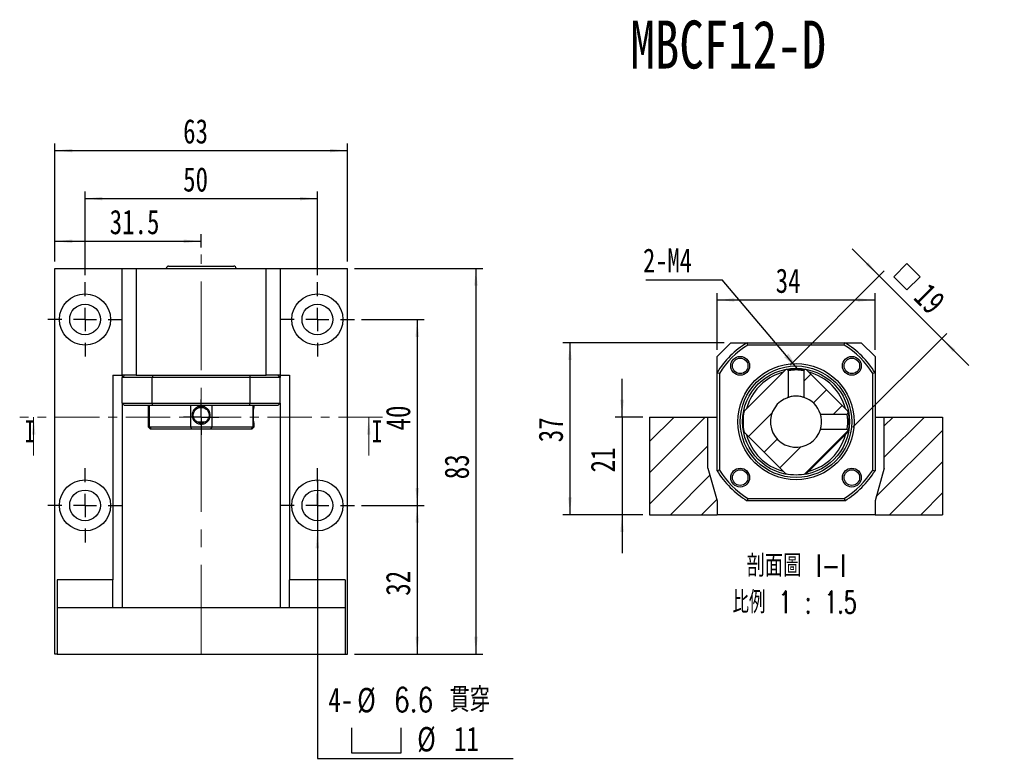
# Model space of a CAD drawing. Header units: millimetres. Extents: x 31 to 291, y 7 to 191.
# Tile 2 of 10: x 31 to 172, y 85 to 191. Entities that reach past the tile are written whole.
import ezdxf

# ---------------------------------------------------------------- set-up
doc = ezdxf.new("R2010")
doc.units = ezdxf.units.MM
doc.linetypes.add('CENTER', pattern=[10.16, 6.35, -1.27, 1.27, -1.27])
doc.linetypes.add('CENTERX2', pattern=[20.32, 12.7, -2.54, 2.54, -2.54])
doc.layers.add('FORMAT', color=7, linetype='Continuous')
doc.styles.add('SLDTEXTSTYLE0', font='TXT', dxfattribs={"width": 0.75})
doc.styles.add('SLDTEXTSTYLE1', font='TXT', dxfattribs={"width": 0.75, "bigfont": 'bigfont'})
doc.styles.add('SLDTEXTSTYLE3', font='TXT', dxfattribs={"width": 0.675, "bigfont": 'bigfont'})
doc.dimstyles.new('SLDDIMSTYLE1', dxfattribs={"dimtxt": 3.5, "dimasz": 2.5, "dimexe": 0, "dimexo": 0.0625, "dimgap": 0.875, "dimtad": 1, "dimdec": 1, "dimlfac": 1.5, "dimrnd": 1e-09, "dimzin": 12, "dimdsep": 46, "dimtxsty": 'SLDTEXTSTYLE0', "dimsah": 1, "dimcen": 0.09, "dimadec": 0, "dimazin": 3, "dimtfac": 1, "dimtdec": 1, "dimtmove": 0, "dimatfit": 0, "dimfxl": 1, "dimfrac": 2, "dimtolj": 1, "dimtzin": 12, "dimarcsym": 0})
doc.dimstyles.new('SLDDIMSTYLE2', dxfattribs={"dimtxt": 3.5, "dimasz": 2.5, "dimexe": 0, "dimexo": 0.0625, "dimgap": 0.875, "dimtad": 1, "dimlfac": 1.5, "dimrnd": 1e-09, "dimzin": 12, "dimdsep": 46, "dimtxsty": 'SLDTEXTSTYLE0', "dimsah": 1, "dimcen": 0.09, "dimadec": 0, "dimazin": 3, "dimtfac": 1, "dimtofl": 0, "dimtmove": 0, "dimatfit": 3, "dimfxl": 1, "dimfrac": 2, "dimtolj": 1, "dimtzin": 12, "dimarcsym": 0})
doc.dimstyles.new('SLDDIMSTYLE3', dxfattribs={"dimtxt": 3.5, "dimasz": 2.5, "dimexe": 0, "dimexo": 0.0625, "dimgap": 0.875, "dimtad": 0, "dimtih": 1, "dimtoh": 1, "dimlfac": 1.5, "dimrnd": 1e-09, "dimzin": 12, "dimdsep": 46, "dimtxsty": 'SLDTEXTSTYLE0', "dimblk1": 'NONE', "dimsah": 1, "dimcen": 0, "dimadec": 0, "dimazin": 3, "dimtfac": 1, "dimtmove": 0, "dimatfit": 3, "dimldrblk": 'NONE', "dimfxl": 1, "dimfrac": 2, "dimtolj": 1, "dimtzin": 12, "dimarcsym": 0})
doc.dimstyles.new('SLDDIMSTYLE4', dxfattribs={"dimtxt": 3.5, "dimasz": 2.5, "dimexe": 0, "dimexo": 0.0625, "dimgap": 0.875, "dimtad": 1, "dimlfac": 1.5, "dimrnd": 1e-09, "dimzin": 12, "dimdsep": 46, "dimtxsty": 'SLDTEXTSTYLE0', "dimsah": 1, "dimcen": 0.09, "dimadec": 0, "dimazin": 3, "dimtfac": 1, "dimtmove": 0, "dimatfit": 0, "dimfxl": 1, "dimfrac": 2, "dimtolj": 1, "dimtzin": 12, "dimarcsym": 0})
doc.dimstyles.new('SLDDIMSTYLE5', dxfattribs={"dimtxt": 0.18, "dimasz": 2.5, "dimexe": 0, "dimexo": 0.0625, "dimgap": 0, "dimtad": 0, "dimtih": 1, "dimtoh": 1, "dimdec": 0, "dimrnd": 1e-09, "dimzin": 0, "dimdsep": 46, "dimtxsty": 'Standard', "dimsah": 1, "dimcen": 0.09, "dimadec": 0, "dimazin": 0, "dimtfac": 2.5, "dimtdec": 0, "dimtofl": 0, "dimtmove": 0, "dimatfit": 3, "dimfxl": 1, "dimfrac": 2, "dimtolj": 1, "dimtzin": 0, "dimarcsym": 0})

# ---------------------------------------------------------------- blocks, each defined once
blk = doc.blocks.new('_D')
at = {"layer": 'FORMAT', "color": 7}
for p, q in [((36.18, 156.34), (36.18, 160.22)), ((57.18, 158.34), (57.18, 160.22)), ((36.18, 159.22), (57.18, 159.22))]:
    blk.add_line(p, q, dxfattribs=at)
for points in [[(36.18, 159.22), (38.68, 158.97), (38.68, 159.47)], [(57.18, 159.22), (54.68, 159.47), (54.68, 158.97)]]:
    blk.add_solid(points, dxfattribs=at)
at = {"layer": 'FORMAT', "color": 7, "insert": (44.05, 163.74), "char_height": 3.5, "attachment_point": 1, "style": 'SLDTEXTSTYLE0'}
blk.add_mtext('31.5', dxfattribs=at)
blk = doc.blocks.new('_D_1')
at = {"layer": 'FORMAT', "color": 7}
for p, q in [((40.51, 154.34), (40.51, 166.34)), ((40.51, 165.34), (73.85, 165.34)), ((73.85, 154.34), (73.85, 166.34))]:
    blk.add_line(p, q, dxfattribs=at)
for points in [[(40.51, 165.34), (43.01, 165.09), (43.01, 165.59)], [(73.85, 165.34), (71.35, 165.59), (71.35, 165.09)]]:
    blk.add_solid(points, dxfattribs=at)
at = {"layer": 'FORMAT', "color": 7, "insert": (54.59, 169.85), "char_height": 3.5, "attachment_point": 1, "style": 'SLDTEXTSTYLE0'}
blk.add_mtext('50', dxfattribs=at)
blk = doc.blocks.new('_D_2')
at = {"layer": 'FORMAT', "color": 7}
for p, q in [((36.18, 156.34), (36.18, 173.23)), ((78.18, 156.34), (78.18, 173.23)), ((36.18, 172.23), (78.18, 172.23))]:
    blk.add_line(p, q, dxfattribs=at)
for points in [[(36.18, 172.23), (38.68, 171.98), (38.68, 172.48)], [(78.18, 172.23), (75.68, 172.48), (75.68, 171.98)]]:
    blk.add_solid(points, dxfattribs=at)
at = {"layer": 'FORMAT', "color": 7, "insert": (54.59, 176.75), "char_height": 3.5, "attachment_point": 1, "style": 'SLDTEXTSTYLE0'}
blk.add_mtext('63', dxfattribs=at)
blk = doc.blocks.new('_D_3')
at = {"layer": 'FORMAT', "color": 7}
for p, q in [((79.18, 155.34), (97.6, 155.34)), ((96.6, 155.34), (96.6, 100.01)), ((79.18, 100.01), (97.6, 100.01))]:
    blk.add_line(p, q, dxfattribs=at)
for points in [[(96.6, 155.34), (96.35, 152.84), (96.85, 152.84)], [(96.6, 100.01), (96.85, 102.51), (96.35, 102.51)]]:
    blk.add_solid(points, dxfattribs=at)
at = {"layer": 'FORMAT', "color": 7, "insert": (92.09, 125.09), "char_height": 3.5, "attachment_point": 1, "rotation": 90, "style": 'SLDTEXTSTYLE0'}
blk.add_mtext('83', dxfattribs=at)
blk = doc.blocks.new('_D_4')
at = {"layer": 'FORMAT', "color": 7}
for p, q in [((80.18, 148.01), (89.18, 148.01)), ((88.18, 148.01), (88.18, 121.34)), ((80.18, 121.34), (89.18, 121.34))]:
    blk.add_line(p, q, dxfattribs=at)
for points in [[(88.18, 148.01), (87.93, 145.51), (88.43, 145.51)], [(88.18, 121.34), (88.43, 123.84), (87.93, 123.84)]]:
    blk.add_solid(points, dxfattribs=at)
at = {"layer": 'FORMAT', "color": 7, "insert": (83.67, 132.09), "char_height": 3.5, "attachment_point": 1, "rotation": 90, "style": 'SLDTEXTSTYLE0'}
blk.add_mtext('40', dxfattribs=at)
blk = doc.blocks.new('_D_5')
at = {"layer": 'FORMAT', "color": 7}
for p, q in [((80.18, 121.34), (89.18, 121.34)), ((88.18, 121.34), (88.18, 100.01)), ((79.18, 100.01), (89.18, 100.01))]:
    blk.add_line(p, q, dxfattribs=at)
for points in [[(88.18, 121.34), (87.93, 118.84), (88.43, 118.84)], [(88.18, 100.01), (88.43, 102.51), (87.93, 102.51)]]:
    blk.add_solid(points, dxfattribs=at)
at = {"layer": 'FORMAT', "color": 7, "insert": (83.67, 108.38), "char_height": 3.5, "attachment_point": 1, "rotation": 90, "style": 'SLDTEXTSTYLE0'}
blk.add_mtext('32', dxfattribs=at)
blk = doc.blocks.new('SW_SYMBOL_HOLE_SPOT')
at = {"layer": 'FORMAT', "color": 0}
for p, q in [((0, 875), (0, 75)), ((1600, 75), (1600, 875)), ((0, 75), (1600, 75))]:
    blk.add_line(p, q, dxfattribs=at)
blk = doc.blocks.new('_D_6')
at = {"layer": 'FORMAT'}
for p, q in [((73.85, 125.01), (73.85, 117.67)), ((73.85, 117.67), (73.85, 85.04)), ((73.85, 85.04), (101.94, 85.04))]:
    blk.add_line(p, q, dxfattribs=at)
blk.add_solid([(73.85, 117.67), (73.6, 115.17), (74.1, 115.17)], dxfattribs=at)
at = {"layer": 'FORMAT', "xscale": 0.0044707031, "yscale": 0.0044707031, "zscale": 0.0044707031}
blk.add_blockref('SW_SYMBOL_HOLE_SPOT', (78.74, 85.52), dxfattribs=at)
at = {"layer": 'FORMAT', "char_height": 3.5, "attachment_point": 1}
for s, insert, style in [('4-', (75.43, 95.21), 'SLDTEXTSTYLE0'), ('%%c', (79.57, 95.16), 'SLDTEXTSTYLE0'), ('6.6 \\M+18AD1\\M+190FA', (84.85, 95.21), 'SLDTEXTSTYLE1'), ('%%c', (88.18, 89.55), 'SLDTEXTSTYLE0'), ('11', (93.46, 89.6), 'SLDTEXTSTYLE0')]:
    blk.add_mtext(s, dxfattribs=dict(at, insert=insert, style=style))
blk = doc.blocks.new('_NONE')
blk = doc.blocks.new('SW_CENTERMARKSYMBOL_0')
at = {"layer": 'FORMAT', "color": 0}
for p, q in [((0, 1.67), (0, 2.53)), ((0, 0), (0, 1.67)), ((-1.67, 0), (-2.53, 0)), ((0, 0), (-1.67, 0)), ((0, 0), (0, -1.67)), ((0, 0), (1.67, 0)), ((1.67, 0), (2.53, 0)), ((0, -1.67), (0, -2.53))]:
    blk.add_line(p, q, dxfattribs=at)
blk = doc.blocks.new('SW_CENTERMARKSYMBOL_1')
at = {"layer": 'FORMAT', "color": 0}
for p, q in [((0, 3.33), (0, 5.33)), ((0, 0), (0, 1.67)), ((-3.33, 0), (-5.33, 0)), ((0, 0), (-1.67, 0)), ((0, 0), (0, -1.67)), ((0, 0), (1.67, 0)), ((3.33, 0), (5.33, 0)), ((0, -3.33), (0, -5.33))]:
    blk.add_line(p, q, dxfattribs=at)
blk = doc.blocks.new('SW_CENTERMARKSYMBOL_2')
at = {"layer": 'FORMAT', "color": 0}
for p, q in [((0, 3.33), (0, 5.33)), ((0, 0), (0, 1.67)), ((-3.33, 0), (-5.33, 0)), ((0, 0), (-1.67, 0)), ((0, 0), (0, -1.67)), ((0, 0), (1.67, 0)), ((3.33, 0), (5.33, 0)), ((0, -3.33), (0, -5.33))]:
    blk.add_line(p, q, dxfattribs=at)
blk = doc.blocks.new('SW_CENTERMARKSYMBOL_3')
at = {"layer": 'FORMAT', "color": 0}
for p, q in [((0, 3.33), (0, 5.33)), ((0, 0), (0, 1.67)), ((-3.33, 0), (-5.33, 0)), ((0, 0), (-1.67, 0)), ((0, 0), (0, -1.67)), ((0, 0), (1.67, 0)), ((3.33, 0), (5.33, 0)), ((0, -3.33), (0, -5.33))]:
    blk.add_line(p, q, dxfattribs=at)
blk = doc.blocks.new('SW_CENTERMARKSYMBOL_4')
at = {"layer": 'FORMAT', "color": 0}
for p, q in [((0, 3.33), (0, 5.33)), ((0, 0), (0, 1.67)), ((-3.33, 0), (-5.33, 0)), ((0, 0), (-1.67, 0)), ((0, 0), (0, -1.67)), ((0, 0), (1.67, 0)), ((3.33, 0), (5.33, 0)), ((0, -3.33), (0, -5.33))]:
    blk.add_line(p, q, dxfattribs=at)
blk = doc.blocks.new('_D_7')
at = {"layer": 'FORMAT', "color": 7}
for p, q in [((117.57, 134), (117.57, 139.5)), ((120.53, 134), (116.57, 134)), ((117.57, 134), (117.57, 120)), ((120.53, 120), (116.57, 120)), ((117.57, 120), (117.57, 114.5))]:
    blk.add_line(p, q, dxfattribs=at)
for points in [[(117.57, 134), (117.82, 136.5), (117.32, 136.5)], [(117.57, 120), (117.32, 117.5), (117.82, 117.5)]]:
    blk.add_solid(points, dxfattribs=at)
at = {"layer": 'FORMAT', "color": 7, "insert": (113.06, 126.07), "char_height": 3.5, "attachment_point": 1, "rotation": 90, "style": 'SLDTEXTSTYLE0'}
blk.add_mtext('21', dxfattribs=at)
blk = doc.blocks.new('_D_8')
at = {"layer": 'FORMAT', "color": 7}
for p, q in [((132.2, 144.67), (109.09, 144.67)), ((110.09, 144.67), (110.09, 120)), ((120.53, 120), (109.09, 120))]:
    blk.add_line(p, q, dxfattribs=at)
for points in [[(110.09, 144.67), (109.84, 142.17), (110.34, 142.17)], [(110.09, 120), (110.34, 122.5), (109.84, 122.5)]]:
    blk.add_solid(points, dxfattribs=at)
at = {"layer": 'FORMAT', "color": 7, "insert": (105.58, 130.39), "char_height": 3.5, "attachment_point": 1, "rotation": 90, "style": 'SLDTEXTSTYLE0'}
blk.add_mtext('37', dxfattribs=at)
blk = doc.blocks.new('SW_SYMBOL_MOD_BOX')
at = {"layer": 'FORMAT', "color": 0}
for p, q in [((200, 200), (200, 800)), ((200, 800), (800, 800)), ((800, 800), (800, 200)), ((200, 200), (800, 200))]:
    blk.add_line(p, q, dxfattribs=at)
blk = doc.blocks.new('_D_9')
at = {"layer": 'FORMAT', "color": 7}
for p, q in [((154.48, 154.25), (150.6, 158.14)), ((141.73, 141.49), (155.19, 154.96)), ((154.48, 154.25), (163.44, 145.29)), ((150.68, 132.54), (164.15, 146)), ((163.44, 145.29), (167.33, 141.4))]:
    blk.add_line(p, q, dxfattribs=at)
for points in [[(154.48, 154.25), (152.89, 156.19), (152.54, 155.84)], [(163.44, 145.29), (165.03, 143.35), (165.39, 143.7)]]:
    blk.add_solid(points, dxfattribs=at)
at = {"layer": 'FORMAT', "color": 7, "xscale": 0.0044707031, "yscale": 0.0044707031, "zscale": 0.0044707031, "rotation": 315}
blk.add_blockref('SW_SYMBOL_MOD_BOX', (155.28, 154.14), dxfattribs=at)
at = {"layer": 'FORMAT', "color": 7, "insert": (161.7, 153.49), "char_height": 3.5, "attachment_point": 1, "rotation": 315, "style": 'SLDTEXTSTYLE0'}
blk.add_mtext('19', dxfattribs=at)
blk = doc.blocks.new('_D_10')
at = {"layer": 'FORMAT', "color": 7}
for p, q in [((131.2, 143.67), (131.2, 151.8)), ((153.86, 143.67), (153.86, 151.8)), ((131.2, 150.8), (153.86, 150.8))]:
    blk.add_line(p, q, dxfattribs=at)
for points in [[(131.2, 150.8), (133.7, 150.55), (133.7, 151.05)], [(153.86, 150.8), (151.36, 151.05), (151.36, 150.55)]]:
    blk.add_solid(points, dxfattribs=at)
at = {"layer": 'FORMAT', "color": 7, "insert": (139.61, 155.32), "char_height": 3.5, "attachment_point": 1, "style": 'SLDTEXTSTYLE0'}
blk.add_mtext('34', dxfattribs=at)
blk = doc.blocks.new('SW_NOTE_0')
at = {"layer": 'FORMAT', "color": 0, "char_height": 3.175, "attachment_point": 2}
for s, insert, style in [('\\M+19655\\M+196CA\\M+19AA4 I-I', (8.63, 4.09), 'SLDTEXTSTYLE1'), ('\\M+194E4\\M+197E1 1 : 1.5', (8.39, -1.14), 'SLDTEXTSTYLE3')]:
    blk.add_mtext(s, dxfattribs=dict(at, insert=insert, style=style))
blk = doc.blocks.new('SW_NOTE_1')
at = {"layer": 'FORMAT', "color": 0}
blk.add_line((-10.94, 0), (0, 0), dxfattribs=at)
at = {"layer": 'FORMAT', "color": 0, "insert": (-11.36, 4.5), "char_height": 3.44, "attachment_point": 1, "style": 'SLDTEXTSTYLE0'}
blk.add_mtext('2-M4', dxfattribs=at)

msp = doc.modelspace()

# ---------------------------------------------------------------- hatches: boundary and pattern name
at = {"layer": 'FORMAT', "linetype": 'Continuous', "lineweight": 18}
h = msp.add_hatch(dxfattribs=at)
h.set_pattern_fill('ANSI31', color=256, style=0)
edge = h.paths.add_edge_path(flags=0)
edge.add_line((141.02074111, 140.78664139), (135.07954781, 134.84544809))
edge.add_arc((142.52848741, 133.33770179), 7.6, 168.5573097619, 191.4426902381)
edge.add_line((135.07954781, 131.82995549), (141.02074111, 125.8887622))
edge.add_arc((142.52848741, 133.33770179), 7.6, 258.5573097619, 281.4426902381)
edge.add_line((144.03623371, 125.8887622), (149.977427, 131.82995549))
edge.add_arc((142.52848741, 133.33770179), 7.6, 348.5573097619, 350.3337850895)
edge.add_spline(control_points=[(150.02058754, 132.06160009), (149.99249356, 132.09083491), (149.96418638, 132.11979497), (149.93589892, 132.14877425), (149.92157076, 132.16345282), (149.90724768, 132.17813633), (149.89293013, 132.19282523), (149.87861257, 132.20751414), (149.86430055, 132.22220844), (149.84999459, 132.23690864)], knot_values=[0, 0, 0, 0, 0.000182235, 0.000182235, 0.000182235, 0.0002745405, 0.0002745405, 0.0002745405, 0.000366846, 0.000366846, 0.000366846, 0.000366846], weights=[1, 1, 1, 1, 1, 1, 1, 1, 1, 1], degree=3, periodic=0)
edge.add_line((149.84999459, 132.23690864), (146.02578795, 132.23618768))
edge.add_arc((142.52848741, 133.33770179), 3.66666667, 107.4824068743, 342.5175931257, ccw=False)
edge.add_line((141.4269733, 136.83500234), (141.4269733, 140.65994351))
edge.add_spline(control_points=[(141.4269733, 140.65994351), (141.39875577, 140.6874661), (141.36975904, 140.71573261), (141.34078154, 140.7440188), (141.32610309, 140.75834708), (141.31142959, 140.77268042), (141.29676064, 140.78701841), (141.28209168, 140.8013564), (141.26742727, 140.81569904), (141.25276705, 140.83004597)], knot_values=[0, 0, 0, 0, 0.0001822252, 0.0001822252, 0.0001822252, 0.0002745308, 0.0002745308, 0.0002745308, 0.0003668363, 0.0003668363, 0.0003668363, 0.0003668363], weights=[1, 1, 1, 1, 1, 1, 1, 1, 1, 1], degree=3, periodic=0)
edge.add_arc((142.52848741, 133.33770179), 7.6, 99.6630718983, 101.4426902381)
h = msp.add_hatch(dxfattribs=at)
h.set_pattern_fill('ANSI31', color=256, style=0)
edge = h.paths.add_edge_path(flags=0)
edge.add_spline(control_points=[(143.80435771, 140.83002776), (143.77541395, 140.80170384), (143.74645387, 140.77339657), (143.71747456, 140.74510901), (143.70279601, 140.73078085), (143.68811251, 140.71645774), (143.67342362, 140.70214017), (143.65873474, 140.6878226), (143.64404045, 140.67351056), (143.62934027, 140.65920458)], knot_values=[0, 0, 0, 0, 0.0001822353, 0.0001822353, 0.0001822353, 0.0002745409, 0.0002745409, 0.0002745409, 0.0003668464, 0.0003668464, 0.0003668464, 0.0003668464], weights=[1, 1, 1, 1, 1, 1, 1, 1, 1, 1], degree=3, periodic=0)
edge.add_line((143.62934027, 140.65920458), (143.63000152, 136.83500234))
edge.add_arc((142.52848741, 133.33770179), 3.66666667, 17.4824068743, 72.5175931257, ccw=False)
edge.add_line((146.02578795, 134.4392159), (149.85073863, 134.4392159))
edge.add_spline(control_points=[(149.85073863, 134.4392159), (149.87825761, 134.4674693), (149.90652347, 134.49646415), (149.934809, 134.52543978), (149.94913758, 134.54011794), (149.96347121, 134.55479115), (149.9778095, 134.56945982), (149.99214778, 134.58412849), (150.00649071, 134.59879262), (150.02083792, 134.61345256)], knot_values=[0, 0, 0, 0, 0.0001822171, 0.0001822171, 0.0001822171, 0.0002745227, 0.0002745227, 0.0002745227, 0.0003668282, 0.0003668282, 0.0003668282, 0.0003668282], weights=[1, 1, 1, 1, 1, 1, 1, 1, 1, 1], degree=3, periodic=0)
edge.add_arc((142.52848741, 133.33770179), 7.6, 9.6632899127, 11.4426902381)
edge.add_line((149.977427, 134.84544809), (144.03623371, 140.78664139))
edge.add_arc((142.52848741, 133.33770179), 7.6, 78.5573097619, 80.3333252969)
h = msp.add_hatch(dxfattribs=at)
h.set_pattern_fill('ANSI31', color=256, style=0)
h.paths.add_polyline_path([(131.19515407, 122.00436846), (129.86182074, 126.67103513), (129.86182074, 134.00436846), (121.52848741, 134.00436846), (121.52848741, 120.00436846), (131.19515407, 120.00436846)], flags=0)
h = msp.add_hatch(dxfattribs=at)
h.set_pattern_fill('ANSI31', color=256, style=0)
h.paths.add_polyline_path([(155.19515407, 126.67103513), (153.86182074, 122.00436846), (153.86182074, 120.00436846), (163.52848741, 120.00436846), (163.52848741, 134.00436846), (155.19515407, 134.00436846)], flags=0)

# ---------------------------------------------------------------- linework, layer by layer
at = {"color": 7, "linetype": 'Continuous', "lineweight": 25}
for p, q in [((52.51241927, 155.67183771), (61.8457529, 155.67183771)), ((36.17908575, 100.00516999), (36.17908575, 155.33850433)), ((36.17908575, 155.33850433), (45.84575214, 155.33850433)), ((45.84575214, 140.00517158), (45.84575214, 155.33850433)), ((45.84575214, 155.33850433), (47.84575246, 155.33850433)), ((47.84575246, 155.33850433), (47.84575246, 140.00517158)), ((47.84575246, 155.33850433), (66.51241971, 155.33850433)), ((66.51241971, 140.00517158), (66.51241971, 155.33850433)), ((66.51241971, 155.33850433), (68.51242003, 155.33850433)), ((68.51242003, 155.33850433), (68.51242003, 140.00517158)), ((68.51242003, 155.33850433), (78.17908642, 155.33850433)), ((78.17908642, 100.00516999), (78.17908642, 155.33850433)), ((133.19515378, 144.67103574), (131.19515346, 142.67103542)), ((133.19515378, 144.67103574), (135.50471829, 144.67103574)), ((135.50471829, 144.67103574), (149.55225653, 144.67103574)), ((149.45669041, 144.33770173), (135.6002844, 144.33770173)), ((149.55225653, 144.67103574), (151.86182103, 144.67103574)), ((153.86182135, 142.67103542), (151.86182103, 144.67103574)), ((131.19515346, 140.36147091), (131.19515346, 142.67103542)), ((153.86182135, 142.67103542), (153.86182135, 140.36147091)), ((44.51241983, 140.00517158), (44.51241983, 110.67183841)), ((44.51241983, 140.00517158), (45.84575214, 140.00517158)), ((47.84575246, 140.00517158), (45.84575214, 140.00517158)), ((45.84575214, 140.00517158), (45.84575214, 139.67183757)), ((47.84575246, 140.00517158), (66.51241971, 140.00517158)), ((68.51242003, 140.00517158), (66.51241971, 140.00517158)), ((68.51242003, 140.00517158), (69.84575234, 140.00517158)), ((68.51242003, 140.00517158), (68.51242003, 139.67183757)), ((69.84575234, 140.00517158), (69.84575234, 110.67183841)), ((131.19515346, 126.31393267), (131.19515346, 140.36147091)), ((131.52848747, 140.2659048), (131.52848747, 126.40949879)), ((135.0795478, 134.84544816), (141.02074104, 140.7866414)), ((141.39523857, 140.65274267), (141.42699163, 140.65994738)), ((141.42697331, 136.83500246), (141.42697331, 140.65994366)), ((143.6300015, 140.65993683), (143.6300015, 136.83500246)), ((144.03623377, 140.7866414), (149.97742701, 134.84544816)), ((153.52848735, 126.40949879), (153.52848735, 140.2659048)), ((153.86182135, 140.36147091), (153.86182135, 126.31393267)), ((50.15531696, 139.67183757), (45.84575214, 139.67183757)), ((45.84575214, 136.00517093), (45.84575214, 139.67183757)), ((64.20285521, 139.67183757), (50.15531696, 139.67183757)), ((50.15531696, 136.00517093), (50.15531696, 139.67183757)), ((64.20285521, 136.00517093), (64.20285521, 139.67183757)), ((68.51242003, 139.67183757), (64.20285521, 139.67183757)), ((68.51242003, 136.00517093), (68.51242003, 139.67183757)), ((45.84575214, 136.00517093), (45.84575214, 106.67183527)), ((45.84575214, 136.00517093), (50.15531696, 136.00517093)), ((50.25088308, 135.67183816), (46.17908614, 135.67183816)), ((49.57908596, 135.67183816), (49.57908596, 132.6051705)), ((49.73014648, 135.67183816), (49.73014648, 132.6051705)), ((50.15531696, 136.00517093), (64.20285521, 136.00517093)), ((64.10728909, 135.67183816), (50.25088308, 135.67183816)), ((55.67133972, 132.6051705), (55.67133972, 135.67183816)), ((58.68683245, 135.67183816), (58.68683245, 132.6051705)), ((68.17908603, 135.67183816), (64.10728909, 135.67183816)), ((64.20285521, 136.00517093), (68.51242003, 136.00517093)), ((64.62802569, 132.6051705), (64.62802569, 135.67183816)), ((64.77908621, 135.54693911), (64.77908621, 135.67183816)), ((68.51242003, 136.00517093), (68.51242003, 106.67183527)), ((146.02578808, 134.43921589), (149.85073858, 134.43921589)), ((56.57465645, 133.3110683), (57.78064565, 133.3110683)), ((64.77908621, 132.6051705), (64.77908621, 132.99646381)), ((121.52848707, 134.00436849), (121.52848707, 120.00436876)), ((121.52848707, 134.00436849), (129.86182115, 134.00436849)), ((129.86182115, 126.67103528), (129.86182115, 134.00436849)), ((129.86182115, 134.00436849), (131.19515346, 134.00436849)), ((153.86182135, 134.00436849), (155.19515366, 134.00436849)), ((155.19515366, 134.00436849), (163.52848774, 134.00436849)), ((155.19515366, 126.67103528), (155.19515366, 134.00436849)), ((163.52848774, 134.00436849), (163.52848774, 120.00436876)), ((49.57908596, 132.6051705), (49.91241934, 132.27183773)), ((49.57908596, 132.6051705), (49.73014648, 132.6051705)), ((49.73014648, 132.6051705), (55.67133972, 132.6051705)), ((50.03778654, 132.27183773), (49.91241934, 132.27183773)), ((55.8351041, 132.27183773), (50.03778654, 132.27183773)), ((55.67133972, 132.6051705), (58.68683245, 132.6051705)), ((58.52306807, 132.27183773), (55.8351041, 132.27183773)), ((64.32038563, 132.27183773), (58.52306807, 132.27183773)), ((58.68683245, 132.6051705), (64.62802569, 132.6051705)), ((64.44575283, 132.27183773), (64.32038563, 132.27183773)), ((64.44575283, 132.27183773), (64.77908621, 132.6051705)), ((64.62802569, 132.6051705), (64.77908621, 132.6051705)), ((141.02074104, 125.88876219), (135.0795478, 131.82995543)), ((149.97742701, 131.82995543), (144.03623377, 125.88876219)), ((149.85072989, 132.2361877), (146.02578808, 132.2361877)), ((129.86182115, 126.67103528), (131.19515346, 122.00436784)), ((155.19515366, 126.67103528), (153.86182135, 122.00436784)), ((131.19515346, 122.00436784), (131.19515346, 120.00436876)), ((149.55225653, 122.00436784), (135.50471829, 122.00436784)), ((135.6002844, 122.33770185), (149.45669041, 122.33770185)), ((153.86182135, 122.00436784), (153.86182135, 120.00436876)), ((121.52848707, 120.00436876), (131.19515346, 120.00436876)), ((153.86182135, 120.00436876), (131.19515346, 120.00436876)), ((153.86182135, 120.00436876), (163.52848774, 120.00436876)), ((44.51241983, 110.67183841), (36.51241976, 110.67183841)), ((36.51241976, 110.67183841), (36.51241976, 106.67183527)), ((44.51241983, 106.67183527), (44.51241983, 110.67183841)), ((69.84575234, 106.67183527), (69.84575234, 110.67183841)), ((77.84575241, 110.67183841), (69.84575234, 110.67183841)), ((77.84575241, 110.67183841), (77.84575241, 106.67183527)), ((36.51241976, 106.67183527), (77.84575241, 106.67183527)), ((36.51241976, 106.67183527), (36.51241976, 100.00516999)), ((77.84575241, 106.67183527), (77.84575241, 100.00516999)), ((36.51241976, 100.00516999), (36.17908575, 100.00516999)), ((36.51241976, 100.00516999), (77.84575241, 100.00516999)), ((77.84575241, 100.00516999), (78.17908642, 100.00516999))]:
    msp.add_line(p, q, dxfattribs=at)
at = {"color": 7, "linetype": 'CENTER', "lineweight": 18}
msp.add_line((83.21908609, 134.00517107), (31.13908609, 134.00517107), dxfattribs=at)
at = {"color": 7, "linetype": 'Continuous', "lineweight": 18}
for p, q in [((33.13908609, 128.50517107), (33.13908609, 134.00517107)), ((81.21908609, 128.50517107), (81.21908609, 134.00517107))]:
    msp.add_line(p, q, dxfattribs=at)
at = {"color": 7, "linetype": 'Continuous', "lineweight": 25}
for centre, radius in [((40.51241942, 148.00517107), 3.66666667), ((73.84575275, 148.00517107), 3.66666667), ((40.51241942, 148.00517107), 2.2), ((73.84575275, 148.00517107), 2.2), ((134.51461055, 141.35157865), 1.35), ((150.54236426, 141.35157865), 1.35), ((134.51461055, 141.35157865), 1.11666667), ((142.52848741, 133.33770179), 8.33333333), ((142.52848741, 133.33770179), 8), ((150.54236426, 141.35157865), 1.11666667), ((142.52848741, 133.33770179), 7.66666667), ((134.51461055, 125.32382494), 1.35), ((134.51461055, 125.32382494), 1.11666667), ((150.54236426, 125.32382494), 1.35), ((150.54236426, 125.32382494), 1.11666667), ((40.51241942, 121.3385044), 3.66666667), ((73.84575275, 121.3385044), 3.66666667), ((40.51241942, 121.3385044), 2.2), ((73.84575275, 121.3385044), 2.2)]:
    msp.add_circle(centre, radius, dxfattribs=at)
for centre, radius, start, end in [((52.51241942, 155.3385044), 0.33333333, 90, 180), ((61.84575275, 155.3385044), 0.33333333, 0, 90), ((142.52848741, 133.33770179), 13.33333333, 121.7883306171, 148.2116693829), ((142.52848741, 133.33770179), 13, 122.204227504, 147.795772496), ((142.52848741, 133.33770179), 13, 32.204227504, 57.795772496), ((142.52848741, 133.33770179), 13.33333333, 31.7883306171, 58.2116693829), ((142.52848741, 133.33770179), 7.33333333, 104.7273586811, 156.3286479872), ((142.52848741, 133.33770179), 7.6, 99.6874356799, 101.4426902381), ((142.52848741, 133.33770179), 7.6, 78.5573097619, 80.3333252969), ((142.52848741, 133.33770179), 7.33333333, 14.7273586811, 75.2726413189), ((142.52848741, 133.33770179), 7.33333333, 156.3286479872, 165.2726413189), ((142.52848741, 133.33770179), 3.66666667, 107.4824068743, 342.5175931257), ((142.52848741, 133.33770179), 3.66666667, 17.4824068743, 72.5175931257), ((142.52848741, 133.33770179), 7.6, 168.5573097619, 191.4426902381), ((142.52848741, 133.33770179), 7.6, 9.6875727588, 11.4426902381), ((142.52848741, 133.33770179), 7.33333333, 194.7273586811, 255.2726413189), ((142.52848741, 133.33770179), 7.33333333, 284.7273586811, 345.2726413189), ((142.52848741, 133.33770179), 7.6, 348.5573097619, 350.3337850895), ((142.52848741, 133.33770179), 13.33333333, 211.7883306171, 238.2116693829), ((142.52848741, 133.33770179), 13, 212.204227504, 237.795772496), ((142.52848741, 133.33770179), 7.6, 258.5573097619, 281.4426902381), ((142.52848741, 133.33770179), 13, 302.204227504, 327.795772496), ((142.52848741, 133.33770179), 13.33333333, 301.7883306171, 328.2116693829)]:
    msp.add_arc(centre, radius, start, end, dxfattribs=at)
for points in [[(135.60028418, 144.33770179), (135.56821792, 144.44878256), (135.53636531, 144.55989427), (135.50471824, 144.67103513)], [(149.45669064, 144.33770179), (149.48875689, 144.44878256), (149.5206095, 144.55989427), (149.55225657, 144.67103513)], [(46.17908609, 140.00517107), (46.06800532, 139.8940903), (45.95689361, 139.78297859), (45.84575275, 139.67183773)], [(50.25088285, 140.00517107), (50.2188166, 139.8940903), (50.18696399, 139.78297859), (50.15531692, 139.67183773)], [(64.10728932, 140.00517107), (64.13935557, 139.8940903), (64.17120818, 139.78297859), (64.20285525, 139.67183773)], [(68.17908609, 140.00517107), (68.29016685, 139.8940903), (68.40127856, 139.78297859), (68.51241942, 139.67183773)], [(131.52848741, 140.26590502), (131.41740664, 140.29797128), (131.30629493, 140.32982389), (131.19515407, 140.36147096)], [(153.86182074, 140.36147096), (153.75067988, 140.32982389), (153.63956817, 140.29797128), (153.52848741, 140.26590502)], [(46.17908609, 135.67183773), (46.06800532, 135.7829185), (45.95689361, 135.89403021), (45.84575275, 136.00517107)], [(50.25088285, 135.67183773), (50.2188166, 135.7829185), (50.18696399, 135.89403021), (50.15531692, 136.00517107)], [(64.10728932, 135.67183773), (64.13935557, 135.7829185), (64.17120818, 135.89403021), (64.20285525, 136.00517107)], [(68.51241942, 136.00517107), (68.40127856, 135.89403021), (68.29016685, 135.7829185), (68.17908609, 135.67183773)], [(49.73014649, 132.60517107), (49.83245769, 132.4940004), (49.93499951, 132.38288716), (50.0377867, 132.27183773)], [(55.83510409, 132.27183773), (55.78084369, 132.38288716), (55.72624765, 132.4940004), (55.67133979, 132.60517107)], [(58.68683238, 132.60517107), (58.63192452, 132.4940004), (58.57732848, 132.38288716), (58.52306808, 132.27183773)], [(64.62802568, 132.60517107), (64.52571448, 132.4940004), (64.42317266, 132.38288716), (64.32038547, 132.27183773)], [(131.52848741, 126.40949856), (131.41740664, 126.37743231), (131.30629493, 126.3455797), (131.19515407, 126.31393263)], [(153.52848741, 126.40949856), (153.63956817, 126.37743231), (153.75067988, 126.3455797), (153.86182074, 126.31393263)], [(135.60028418, 122.33770179), (135.56821792, 122.22662103), (135.53636531, 122.11550932), (135.50471824, 122.00436846)], [(149.45669064, 122.33770179), (149.48875689, 122.22662103), (149.5206095, 122.11550932), (149.55225657, 122.00436846)]]:
    msp.add_open_spline(points, degree=3, dxfattribs=at)
for points, knots in [([(141.25276705, 140.83004597), (141.26742727, 140.81569904), (141.28209168, 140.8013564), (141.29676064, 140.78701841), (141.31142959, 140.77268042), (141.32610309, 140.75834708), (141.34078154, 140.7440188), (141.36975904, 140.71573261), (141.39875577, 140.6874661), (141.4277754, 140.65922312)], [0, 0, 0, 0, 0.00009230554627, 0.00009230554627, 0.00009230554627, 0.00018461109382, 0.00018461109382, 0.00018461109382, 0.0003668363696, 0.0003668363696, 0.0003668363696, 0.0003668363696]), ([(141.25294257, 140.82987464), (141.2737832, 140.83340422), (141.31677848, 140.84068593), (141.43814773, 140.85955077), (141.60237187, 140.88180535), (141.79983419, 140.90370351), (142.02472944, 140.92219229), (142.27037305, 140.93473055), (142.52868421, 140.93922125), (142.78708821, 140.93471723), (143.03299891, 140.92214665), (143.25819162, 140.9035993), (143.45706495, 140.88152871), (143.62329978, 140.85892168), (143.74843074, 140.83934564), (143.7892956, 140.83239744), (143.80963608, 140.82893897)], [0, 0, 0, 0, 0.0671713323, 0.1385778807, 0.2097193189, 0.2831927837, 0.3539333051, 0.4247770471, 0.4985479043, 0.5724783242, 0.6434418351, 0.7142418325, 0.7877004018, 0.8609097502, 0.9307678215, 1, 1, 1, 1]), ([(143.62989114, 140.65974125), (143.61992049, 140.66184162), (143.59268781, 140.66757835), (143.49557726, 140.68393736), (143.33815614, 140.70797085), (143.13659139, 140.73226291), (142.92264287, 140.74953965), (142.71935311, 140.76025695), (142.5285611, 140.76437086), (142.33785845, 140.76030013), (142.13483574, 140.74961345), (141.92108376, 140.73235914), (141.71976352, 140.70809879), (141.56137703, 140.68394612), (141.45572534, 140.66605759), (141.42426153, 140.65934755), (141.40953911, 140.65620781)], [0, 0, 0, 0, 0.0436929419, 0.1193379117, 0.2041237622, 0.2884766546, 0.3640130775, 0.4307548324, 0.4887394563, 0.5466540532, 0.6133069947, 0.6887361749, 0.772963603, 0.8577811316, 0.9334535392, 1, 1, 1, 1]), ([(143.62934027, 140.65920458), (143.64404045, 140.67351056), (143.65873474, 140.6878226), (143.67342362, 140.70214017), (143.68811251, 140.71645774), (143.70279601, 140.73078085), (143.71747456, 140.74510901), (143.74645387, 140.77339657), (143.77541395, 140.80170384), (143.80435771, 140.83002776)], [0, 0, 0, 0, 0.00009230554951, 0.00009230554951, 0.00009230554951, 0.00018461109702, 0.00018461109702, 0.00018461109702, 0.00036684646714, 0.00036684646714, 0.00036684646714, 0.00036684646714]), ([(143.62946599, 136.83489691), (143.61256447, 136.84034647), (143.57119533, 136.85368512), (143.37508619, 136.90862396), (143.07707329, 136.9685665), (142.70804732, 137.00675882), (142.3258523, 137.0050595), (141.97141741, 136.96671624), (141.67866886, 136.9080017), (141.48010744, 136.85197041), (141.44244944, 136.83974437), (141.42751379, 136.83489536)], [0, 0, 0, 0, 0.0808951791, 0.198003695, 0.320309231, 0.4434729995, 0.5619604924, 0.6776179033, 0.7960908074, 0.9191269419, 1, 1, 1, 1]), ([(57.17908609, 135.54721136), (57.35083957, 135.5471111), (57.69371378, 135.48796827), (58.07713197, 135.2257952), (58.32561892, 134.91965436), (58.45799152, 134.6069889), (58.4950425, 134.30129013), (58.46780053, 134.02135897), (58.3911082, 133.78065288), (58.2708071, 133.5576314), (58.05273299, 133.29960552), (57.6926617, 133.05543256), (57.17837133, 132.96695455), (56.66356373, 133.05531744), (56.28073538, 133.31817399), (56.03240811, 133.62462266), (55.90002842, 133.93739154), (55.86308978, 134.24312171), (55.89057585, 134.52307969), (55.96753711, 134.76386547), (56.0881243, 134.98691302), (56.30621678, 135.24470117), (56.66544015, 135.48875282), (57.007672, 135.54731142), (57.17908609, 135.54721136)], [0, 0, 0, 0, 0.063026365, 0.1257750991, 0.1679992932, 0.2083801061, 0.2500649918, 0.2807230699, 0.3119447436, 0.3431471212, 0.3742161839, 0.4370290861, 0.5001604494, 0.5630614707, 0.6258091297, 0.6680910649, 0.7084852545, 0.7501354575, 0.7808170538, 0.8120665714, 0.8432761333, 0.8743698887, 0.9370981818, 1, 1, 1, 1]), ([(57.17908609, 135.40517107), (57.09643887, 135.40516486), (56.91479245, 135.38522401), (56.63385691, 135.28275721), (56.36519745, 135.0857956), (56.16803102, 134.81710151), (56.06569351, 134.53575294), (56.03158804, 134.22563181), (56.0965339, 133.84632261), (56.32308401, 133.48868684), (56.63273959, 133.26156324), (56.9137455, 133.15871823), (57.22518849, 133.12413351), (57.60558436, 133.18956444), (57.96368654, 133.41715932), (58.19040823, 133.7272765), (58.29262907, 134.00851385), (58.32653307, 134.3184737), (58.2615793, 134.69757131), (58.04961656, 135.0317963), (57.78730087, 135.23899422), (57.57322029, 135.34225817), (57.36994602, 135.39469375), (57.23968063, 135.40517562), (57.17908609, 135.40517107)], [0, 0, 0, 0, 0.0348411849, 0.0765157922, 0.1250464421, 0.1738883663, 0.2156030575, 0.2502110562, 0.3046601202, 0.3749072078, 0.4234826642, 0.4651647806, 0.4999757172, 0.5548211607, 0.6248878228, 0.6736742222, 0.715359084, 0.7499632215, 0.8043700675, 0.8746153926, 0.9117762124, 0.9450530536, 0.9744554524, 1, 1, 1, 1]), ([(64.77908621, 132.99646381), (64.77551895, 133.013721), (64.76840015, 133.04815934), (64.72291439, 133.34986403), (64.68530068, 133.6960944), (64.6687946, 134.01935354), (64.66473373, 134.26967192), (64.6690922, 134.52227223), (64.68625483, 134.84298178), (64.72264807, 135.19575313), (64.7685148, 135.49544961), (64.77552761, 135.52976363), (64.77903778, 135.54693911)], [0, 0, 0, 0, 0.1261744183, 0.2517928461, 0.3763486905, 0.437159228, 0.5003137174, 0.5616890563, 0.6241927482, 0.7482350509, 0.8739819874, 1, 1, 1, 1]), ([(146.02568253, 132.23672321), (146.03113208, 132.25362473), (146.04447073, 132.29499387), (146.09940957, 132.491103), (146.15935211, 132.78911591), (146.19754443, 133.15814188), (146.19584511, 133.5403369), (146.15750185, 133.89477179), (146.09878731, 134.18752034), (146.04275603, 134.38608176), (146.03052998, 134.42373976), (146.02568097, 134.43867541)], [0, 0, 0, 0, 0.0808951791, 0.198003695, 0.320309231, 0.4434729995, 0.5619604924, 0.6776179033, 0.7960908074, 0.9191269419, 1, 1, 1, 1]), ([(149.85049582, 132.2361877), (149.85259685, 132.24616746), (149.85832821, 132.27339103), (149.87469291, 132.3705113), (149.89873255, 132.52788034), (149.92303513, 132.72930492), (149.94031688, 132.94301011), (149.95104156, 133.14595855), (149.95515839, 133.33670906), (149.95107865, 133.52771909), (149.94037534, 133.73136435), (149.92308596, 133.94562414), (149.89879948, 134.14704667), (149.8746483, 134.30525761), (149.85679036, 134.41067762), (149.8501011, 134.44204897), (149.84697045, 134.45673111)], [0, 0, 0, 0, 0.0437728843, 0.1194070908, 0.2041559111, 0.2884408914, 0.3638826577, 0.4305028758, 0.4883391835, 0.5464435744, 0.6132722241, 0.6888633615, 0.773238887, 0.8579289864, 0.933509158, 1, 1, 1, 1]), ([(150.02083792, 134.61345256), (150.00649071, 134.59879262), (149.99214778, 134.58412849), (149.9778095, 134.56945982), (149.96347121, 134.55479115), (149.94913758, 134.54011794), (149.934809, 134.52543978), (149.90652347, 134.49646415), (149.87825761, 134.4674693), (149.85001526, 134.43845158)], [0, 0, 0, 0, 0.00009230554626, 0.00009230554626, 0.00009230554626, 0.0001846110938, 0.0001846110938, 0.0001846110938, 0.00036682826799, 0.00036682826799, 0.00036682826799, 0.00036682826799]), ([(150.0206559, 134.61326642), (150.02416176, 134.5925694), (150.03140785, 134.54979181), (150.05022549, 134.42879652), (150.07248578, 134.26467493), (150.09442546, 134.06705284), (150.11296891, 133.84168992), (150.12554289, 133.59530582), (150.13000976, 133.33660947), (150.12546561, 133.07814489), (150.11289007, 132.83260911), (150.09435071, 132.60765717), (150.07228749, 132.4089151), (150.04968324, 132.24271751), (150.03010702, 132.11761126), (150.02316631, 132.0767943), (150.01971527, 132.05649941)], [0, 0, 0, 0, 0.0669049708, 0.1382824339, 0.2093549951, 0.2828724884, 0.3537393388, 0.4247934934, 0.4988513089, 0.5726030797, 0.6434392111, 0.7141841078, 0.7876722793, 0.8609763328, 0.9308750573, 1, 1, 1, 1]), ([(149.84999459, 132.23690864), (149.86430055, 132.22220844), (149.87861257, 132.20751414), (149.89293013, 132.19282523), (149.90724768, 132.17813633), (149.92157076, 132.16345282), (149.93589892, 132.14877425), (149.96418638, 132.11979497), (149.99249356, 132.09083491), (150.02081739, 132.06189118)], [0, 0, 0, 0, 0.00009230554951, 0.00009230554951, 0.00009230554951, 0.00018461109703, 0.00018461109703, 0.00018461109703, 0.00036684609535, 0.00036684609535, 0.00036684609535, 0.00036684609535])]:
    msp.add_open_spline(points, degree=3, knots=knots, dxfattribs=at)
at = {"color": 7, "linetype": 'Continuous', "lineweight": 18}
for points in [[(33.13908609, 134.00517107), (32.88908609, 131.50517107), (33.38908609, 131.50517107)], [(81.21908609, 134.00517107), (80.96908609, 131.50517107), (81.46908609, 131.50517107)]]:
    msp.add_solid(points, dxfattribs=at)
at = {"layer": 'FORMAT', "color": 7, "linetype": 'CENTERX2', "lineweight": 18}
msp.add_line((57.17908609, 100.0948237), (57.17908609, 157.3385044), dxfattribs=at)

# ---------------------------------------------------------------- block references
at = {"layer": 'FORMAT', "color": 7}
for name, p in [('SW_NOTE_1', (131.93544476, 153.6960973)), ('SW_CENTERMARKSYMBOL_2', (40.51241942, 148.00517107)), ('SW_CENTERMARKSYMBOL_1', (73.84575275, 148.00517107)), ('SW_CENTERMARKSYMBOL_0', (57.17908609, 134.00517107)), ('SW_CENTERMARKSYMBOL_3', (40.51241942, 121.3385044)), ('SW_CENTERMARKSYMBOL_4', (73.84575275, 121.3385044))]:
    msp.add_blockref(name, p, dxfattribs=at)
at = {"layer": 'FORMAT'}
msp.add_blockref('SW_NOTE_0', (133.93246852, 110.18770168), dxfattribs=at)

# ---------------------------------------------------------------- texts
at = {"color": 7, "linetype": 'Continuous', "char_height": 3.175, "attachment_point": 1, "style": 'SLDTEXTSTYLE0'}
for insert in [(31.79974474, 133.5487269), (81.60175504, 133.5487269)]:
    msp.add_mtext('I', dxfattribs=dict(at, insert=insert))
at = {"layer": 'FORMAT', "color": 7, "insert": (118.76157695, 190.88106851), "char_height": 6.879166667, "attachment_point": 1, "style": 'SLDTEXTSTYLE0'}
msp.add_mtext('MBCF12-D', dxfattribs=at)

# ---------------------------------------------------------------- dimensions: what is measured, and where the dimension line sits
at = {"layer": 'FORMAT', "color": 7}
for base, p1, p2, dimstyle, picture, middle in [((78.17908609, 172.23422084), (36.17908609, 155.3385044), (78.17908609, 155.3385044), 'SLDDIMSTYLE2', '_D_2', (57.17908609, 172.23422084)), ((73.84575275, 165.3385044), (40.51241942, 153.3385044), (73.84575275, 153.3385044), 'SLDDIMSTYLE2', '_D_1', (57.17908609, 165.3385044)), ((57.17908609, 159.22447379), (36.17908609, 155.3385044), (57.17908609, 157.3385044), 'SLDDIMSTYLE1', '_D', (48.57401505, 159.22447379)), ((153.86182074, 150.80456327), (131.19515407, 142.67103513), (153.86182074, 142.67103513), 'SLDDIMSTYLE2', '_D_10', (142.19976613, 150.80456327))]:
    dim = msp.add_linear_dim(base=base, p1=p1, p2=p2, dimstyle=dimstyle, dxfattribs=at)
    dim.commit()
    dim.dimension.update_dxf_attribs({"geometry": picture, "text_midpoint": middle, "dimtype": 160})
dim = msp.add_linear_dim(base=(163.44121747, 145.29374596), p1=(141.02074111, 140.78664139), p2=(149.977427, 131.82995549), angle=315, text='{\\fGDT;o}<>', dimstyle='SLDDIMSTYLE4', dxfattribs=at)
dim.commit()
dim.dimension.update_dxf_attribs({"geometry": '_D_9', "text_midpoint": (158.53477298, 150.20019045), "dimtype": 160})
for base, p1, p2, dimstyle, picture, middle in [((96.60349424, 100.00517107), (78.17908609, 155.3385044), (78.17908609, 100.00517107), 'SLDDIMSTYLE2', '_D_3', (96.60349424, 127.67183773)), ((88.17908609, 121.3385044), (79.17908609, 148.00517107), (79.17908609, 121.3385044), 'SLDDIMSTYLE2', '_D_4', (88.17908609, 134.67183773)), ((110.09016638, 120.00436846), (133.19515407, 144.67103513), (121.52848741, 120.00436846), 'SLDDIMSTYLE2', '_D_8', (110.09016638, 132.98006926)), ((117.57282645, 120.00436846), (121.52848741, 134.00436846), (121.52848741, 120.00436846), 'SLDDIMSTYLE4', '_D_7', (117.57282645, 128.65746029)), ((88.17908609, 100.00517107), (79.17908609, 121.3385044), (78.17908609, 100.00517107), 'SLDDIMSTYLE2', '_D_5', (88.17908609, 110.97048704))]:
    dim = msp.add_linear_dim(base=base, p1=p1, p2=p2, angle=90, dimstyle=dimstyle, dxfattribs=at)
    dim.commit()
    dim.dimension.update_dxf_attribs({"geometry": picture, "text_midpoint": middle, "dimtype": 160})
at = {"layer": 'FORMAT'}
dim = msp.add_diameter_dim_2p(p1=(73.84575275, 125.00517107), p2=(73.84575275, 117.67183773), text='4-%%c6.6 貫穿\\P{\\fGDT;v}<>', dimstyle='SLDDIMSTYLE3', dxfattribs=at)
dim.commit()
dim.dimension.update_dxf_attribs({"geometry": '_D_6', "text_midpoint": (88.68670873, 90.64763564), "dimtype": 163})

# ---------------------------------------------------------------- leaders
at = {"layer": 'FORMAT', "color": 7}
msp.add_leader([(142.76223679, 140.93410629), (131.93544476, 153.6960973)], dimstyle='SLDDIMSTYLE5', dxfattribs=at)

doc.saveas('drawing.dxf')
